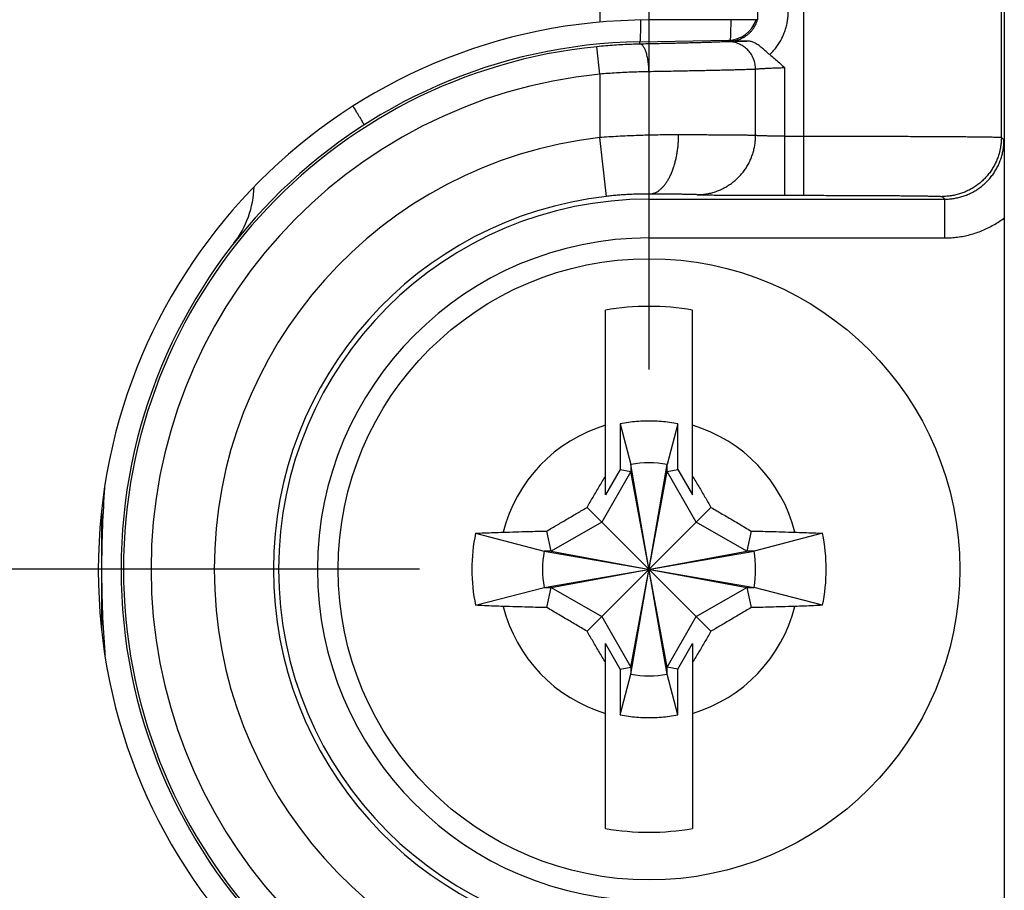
# Model space of a CAD drawing. Header units: inches. Extents: x 0 to 34, y 0 to 22.
# Tile 64 of 109: x 17.82 to 18.319, y 17.341 to 17.783. Entities that reach past the tile are written whole.
import ezdxf

# ---------------------------------------------------------------- set-up
doc = ezdxf.new("R2010")
doc.units = ezdxf.units.IN
doc.header["$LTSCALE"] = 1.87
doc.header["$MEASUREMENT"] = 0
doc.layers.get('0').update_dxf_attribs({"linetype": 'CONTINUOUS'})
doc.layers.add('DIMENSIONS', color=7, linetype='CONTINUOUS')
doc.styles.get("Standard").update_dxf_attribs({"font": 'txt', "width": 0.8})
doc.dimstyles.new('DIMSTYLE_1', dxfattribs={"dimtxt": 0.125, "dimasz": 0.18, "dimexe": 0.18, "dimexo": 0.0625, "dimgap": 0.09, "dimtad": 0, "dimtih": 1, "dimtoh": 1, "dimdec": 3, "dimzin": 4, "dimdsep": 46, "dimtxsty": 'STANDARD', "dimblk": '_FILLED', "dimblk1": '_FILLED', "dimblk2": '_FILLED', "dimcen": 0.09, "dimadec": 0, "dimazin": 0, "dimtp": 0.01, "dimtm": 0.01, "dimtfac": 1, "dimtdec": 3, "dimtofl": 0, "dimtmove": 0, "dimatfit": 3, "dimldrblk": '_FILLED', "dimfxl": 1, "dimtolj": 1, "dimtzin": 4, "dimarcsym": 0})

# ---------------------------------------------------------------- blocks, each defined once
blk = doc.blocks.new('_FILLED')
at = {"color": 0, "linetype": 'BYBLOCK'}
blk.add_solid([(0, 0), (-1, 0.1736111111), (-1, -0.1736111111)], dxfattribs=at)
blk = doc.blocks.new('*D10')
at = {"layer": 'DIMENSIONS', "color": 2, "linetype": 'CONTINUOUS'}
for p, q in [((15.3367646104, 18.3000424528), (15.3367646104, 19.1235265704)), ((17.5364024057, 17.4584254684), (17.5364024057, 19.1235265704)), ((15.3367646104, 18.9985265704), (14.9767646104, 18.9985265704)), ((17.5364024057, 18.9985265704), (17.8964024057, 18.9985265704))]:
    blk.add_line(p, q, dxfattribs=at)
at = {"layer": 'DIMENSIONS', "color": 2, "linetype": 'CONTINUOUS', "xscale": 0.18, "yscale": 0.18, "zscale": 0.18}
blk.add_blockref('_FILLED', (15.3367646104, 18.9985265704), dxfattribs=at)
at = {"layer": 'DIMENSIONS', "color": 2, "linetype": 'CONTINUOUS', "xscale": 0.18, "yscale": 0.18, "zscale": 0.18, "rotation": 180}
blk.add_blockref('_FILLED', (17.5364024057, 18.9985265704), dxfattribs=at)
at = {"layer": 'DIMENSIONS', "color": 2, "linetype": 'CONTINUOUS', "width": 0.8}
for s, p in [('[', (16.3562874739, 18.9360265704)), (']', (16.9562874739, 18.9360265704)), ('2.200', (15.7312874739, 18.9360265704)), ('55.87', (16.4562874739, 18.9360265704))]:
    blk.add_text(s, height=0.125, dxfattribs=at).set_placement(p)
blk = doc.blocks.new('*D11')
at = {"layer": 'DIMENSIONS', "color": 2, "linetype": 'CONTINUOUS'}
for p, q in [((15.3367646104, 18.2949219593), (15.3367646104, 19.8735265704)), ((18.1387646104, 17.6052192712), (18.1387646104, 19.8735265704)), ((15.3367646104, 19.7485265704), (16.01516148, 19.7485265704)), ((18.1387646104, 19.7485265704), (17.46516148, 19.7485265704))]:
    blk.add_line(p, q, dxfattribs=at)
at = {"layer": 'DIMENSIONS', "color": 2, "linetype": 'CONTINUOUS', "xscale": 0.18, "yscale": 0.18, "zscale": 0.18, "rotation": 180}
blk.add_blockref('_FILLED', (15.3367646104, 19.7485265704), dxfattribs=at)
at = {"layer": 'DIMENSIONS', "color": 2, "linetype": 'CONTINUOUS', "xscale": 0.18, "yscale": 0.18, "zscale": 0.18}
blk.add_blockref('_FILLED', (18.1387646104, 19.7485265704), dxfattribs=at)
at = {"layer": 'DIMENSIONS', "color": 2, "linetype": 'CONTINUOUS', "width": 0.8}
for s, p in [('[', (16.70266148, 19.6860265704)), (']', (17.30266148, 19.6860265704)), ('2.802', (16.07766148, 19.6860265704)), ('71.17', (16.80266148, 19.6860265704))]:
    blk.add_text(s, height=0.125, dxfattribs=at).set_placement(p)
blk = doc.blocks.new('*D14')
at = {"layer": 'DIMENSIONS', "color": 2, "linetype": 'CONTINUOUS'}
for p, q in [((14.5247646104, 18.6605676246), (14.1321213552, 18.6605676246)), ((14.5247646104, 17.8753943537), (14.5247646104, 18.6605676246)), ((15.288034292, 18.2468276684), (14.3997646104, 18.2468276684)), ((14.5247646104, 18.2468276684), (14.5247646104, 17.8753943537)), ((14.5247646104, 17.5039610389), (14.5247646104, 17.8753943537)), ((18.0225143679, 17.5039610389), (14.3997646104, 17.5039610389))]:
    blk.add_line(p, q, dxfattribs=at)
at = {"layer": 'DIMENSIONS', "color": 2, "linetype": 'CONTINUOUS', "xscale": 0.18, "yscale": 0.18, "zscale": 0.18}
for p, rotation in [((14.5247646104, 18.2468276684), 90), ((14.5247646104, 17.5039610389), 270)]:
    blk.add_blockref('_FILLED', p, dxfattribs=dict(at, rotation=rotation))
at = {"layer": 'DIMENSIONS', "color": 2, "linetype": 'CONTINUOUS', "width": 0.8}
for s, p in [('[', (13.3696213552, 18.5980676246)), (']', (13.9696213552, 18.5980676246)), ('.743', (12.8446213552, 18.5980676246)), ('18.87', (13.4696213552, 18.5980676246))]:
    blk.add_text(s, height=0.125, dxfattribs=at).set_placement(p)

msp = doc.modelspace()

# ---------------------------------------------------------------- linework, layer by layer
at = {"color": 7, "linetype": 'CONTINUOUS'}
for p, q in [((18.217277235, 17.6935577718), (18.217277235, 18.2468276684)), ((18.3172734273, 17.7229510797), (18.3172734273, 18.1468314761)), ((18.1137646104, 18.0159610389), (18.1137646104, 17.7813387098)), ((18.1937646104, 18.0159610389), (18.1937646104, 17.7824610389)), ((18.1937646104, 17.7824610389), (18.1387646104, 17.7824610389)), ((18.1137646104, 17.7549846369), (18.1123772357, 17.7689151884)), ((18.1340960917, 17.7714202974), (18.1790269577, 17.7722045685)), ((18.1341171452, 17.7702141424), (18.1340960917, 17.7714202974)), ((18.1795552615, 17.7716854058), (18.1790269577, 17.7722045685)), ((18.1137646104, 17.7549846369), (18.1137646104, 17.7228316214)), ((18.1927610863, 17.7238873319), (18.1927610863, 17.7574512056)), ((18.2075729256, 17.6935577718), (18.2075729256, 17.7581641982)), ((18.117169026, 17.6930265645), (18.1137646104, 17.7228316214)), ((18.2075729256, 17.7235566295), (18.217277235, 17.7235566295)), ((18.3172734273, 17.7229510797), (18.3185943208, 17.7216301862)), ((18.1387646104, 17.6719470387), (18.1387646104, 17.6941974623)), ((18.1387646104, 17.6916313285), (18.2885954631, 17.6916313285)), ((18.2075729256, 17.6935577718), (18.217277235, 17.6935577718)), ((18.2872745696, 17.692952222), (18.2885954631, 17.6916313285)), ((18.2885954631, 17.6719470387), (18.2885954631, 17.6916313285)), ((18.3187646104, 17.6821580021), (18.3187646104, 17.3257637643)), ((18.1387646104, 17.6719470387), (18.2885954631, 17.6719470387)), ((18.1167173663, 17.5416434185), (18.1167173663, 17.6354117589)), ((18.1608118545, 17.5416434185), (18.1608118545, 17.6354117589)), ((18.1242164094, 17.5777143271), (18.1242164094, 17.5546321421)), ((18.1242164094, 17.5777143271), (18.1296110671, 17.5571556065)), ((18.1533128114, 17.5777143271), (18.1479181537, 17.5571556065)), ((18.1533128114, 17.5546321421), (18.1533128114, 17.5777143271)), ((18.1242164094, 17.5546321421), (18.1167173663, 17.5416434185)), ((18.1242164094, 17.5546321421), (18.1296110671, 17.5534941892)), ((18.1296110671, 17.4507664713), (18.1479181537, 17.5571556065)), ((18.1296110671, 17.5571556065), (18.1296110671, 17.5534941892)), ((18.1479181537, 17.4507664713), (18.1296110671, 17.5571556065)), ((18.1479181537, 17.5534941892), (18.1479181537, 17.5571556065)), ((18.1479181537, 17.5534941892), (18.1533128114, 17.5546321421)), ((18.1533128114, 17.5546321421), (18.1608118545, 17.5416434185)), ((18.1296110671, 17.5534941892), (18.1148311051, 17.5278945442)), ((18.1296110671, 17.4544278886), (18.1479181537, 17.5534941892)), ((18.1479181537, 17.4544278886), (18.1296110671, 17.5534941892)), ((18.1626981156, 17.5278945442), (18.1479181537, 17.5534941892)), ((18.1073680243, 17.4725644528), (18.1701611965, 17.535357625)), ((18.1701611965, 17.4725644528), (18.1073680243, 17.535357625)), ((18.1148311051, 17.5278945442), (18.0892314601, 17.5131145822)), ((18.1882977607, 17.5131145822), (18.1626981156, 17.5278945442)), ((18.0508728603, 17.5222192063), (18.0855700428, 17.5131145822)), ((18.0892314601, 17.5131145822), (18.0870666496, 17.5233772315)), ((18.1904625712, 17.5233772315), (18.1882977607, 17.5131145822)), ((18.2266563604, 17.5222192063), (18.191959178, 17.5131145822)), ((18.0855700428, 17.5131145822), (18.191959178, 17.4948074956)), ((18.0892314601, 17.5131145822), (18.0855700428, 17.5131145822)), ((18.0855700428, 17.4948074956), (18.191959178, 17.5131145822)), ((18.0892314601, 17.5131145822), (18.1882977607, 17.4948074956)), ((18.0892314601, 17.4948074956), (18.1882977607, 17.5131145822)), ((18.191959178, 17.5131145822), (18.1882977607, 17.5131145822)), ((18.0508728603, 17.4857028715), (18.0855700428, 17.4948074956)), ((18.0855700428, 17.4948074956), (18.0892314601, 17.4948074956)), ((18.0870666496, 17.4845448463), (18.0892314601, 17.4948074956)), ((18.0892314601, 17.4948074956), (18.1148311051, 17.4800275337)), ((18.1626981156, 17.4800275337), (18.1882977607, 17.4948074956)), ((18.1882977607, 17.4948074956), (18.1904625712, 17.4845448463)), ((18.1882977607, 17.4948074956), (18.191959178, 17.4948074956)), ((18.2266563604, 17.4857028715), (18.191959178, 17.4948074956)), ((18.1148311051, 17.4800275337), (18.1296110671, 17.4544278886)), ((18.1479181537, 17.4544278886), (18.1626981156, 17.4800275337)), ((18.1167173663, 17.372510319), (18.1167173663, 17.4662786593)), ((18.1242164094, 17.4532899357), (18.1167173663, 17.4662786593)), ((18.1533128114, 17.4532899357), (18.1608118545, 17.4662786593)), ((18.1608118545, 17.4662786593), (18.1608118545, 17.372510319)), ((18.1242164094, 17.4532899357), (18.1296110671, 17.4544278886)), ((18.1296110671, 17.4544278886), (18.1296110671, 17.4507664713)), ((18.1479181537, 17.4507664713), (18.1479181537, 17.4544278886)), ((18.1533128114, 17.4532899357), (18.1479181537, 17.4544278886)), ((18.1242164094, 17.4532899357), (18.1242164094, 17.4302077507)), ((18.1242164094, 17.4302077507), (18.1296110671, 17.4507664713)), ((18.1533128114, 17.4302077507), (18.1479181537, 17.4507664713)), ((18.1533128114, 17.4302077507), (18.1533128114, 17.4532899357))]:
    msp.add_line(p, q, dxfattribs=at)
msp.add_circle((18.1387646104, 17.5039610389), 0.157480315, dxfattribs=at)
for centre, radius, start, end in [((18.1387646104, 17.5034610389), 0.279, 90, 270), ((18.1787646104, 17.7872022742), 0.015, 271, 341.5738332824), ((18.1387646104, 17.5039610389), 0.2675, 91, 269), ((18.1387646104, 17.5039610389), 0.266264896, 95.6874600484, 264.3125399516), ((18.1387646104, 17.5039610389), 0.2522654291, 95.6874600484, 264.3125399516), ((18.1387646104, 17.5039610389), 0.22029374, 96.5162406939, 263.4837593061), ((17.8887653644, 17.6996821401), 0.0499995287, 322.2397174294, 357.9185611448), ((18.1387646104, 17.5039610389), 0.1902948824, 96.5162406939, 263.4837593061), ((18.1387646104, 17.5039610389), 0.1876702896, 90, 270), ((18.1387646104, 17.5039610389), 0.1679859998, 90, 270), ((18.1387646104, 17.5039610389), 0.1332868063, 80.4788277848, 99.5211722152), ((18.1387646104, 17.5039610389), 0.0762974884, 106.7959554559, 165.725538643), ((18.1387646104, 17.5039610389), 0.0762974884, 14.274461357, 73.2040445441), ((18.1387646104, 17.5039610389), 0.053976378, 80.2363529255, 99.7636470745), ((18.1387646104, 17.5039610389), 0.0897682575, 168.2645867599, 191.7354132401), ((18.1387646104, 17.5039610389), 0.0897682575, 348.2645867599, 11.7354132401), ((18.1387646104, 17.5039610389), 0.053976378, 170.2363529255, 189.7636470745), ((18.1387646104, 17.5039610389), 0.053976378, 350.2363529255, 9.7636470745), ((18.1387646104, 17.5039610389), 0.0762974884, 194.274461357, 253.2040445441), ((18.1387646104, 17.5039610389), 0.0762974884, 286.7959554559, 345.725538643), ((18.1387646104, 17.5039610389), 0.053976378, 260.2363529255, 279.7636470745), ((18.1387646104, 17.5039610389), 0.1332868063, 260.4788277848, 279.5211722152)]:
    msp.add_arc(centre, radius, start, end, dxfattribs=at)
for points, knots in [([(18.3187646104, 18.1330368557), (18.3187646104, 18.0829421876), (18.3187646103, 17.9827518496), (18.3187646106, 17.8324670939), (18.3187646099, 17.7322770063), (18.3187646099, 17.6821825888)], [0, 0, 0, 0, 0.3333316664, 0.6666700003, 1, 1, 1, 1]), ([(18.199894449, 17.7648649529), (18.2004892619, 17.7654265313), (18.2016245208, 17.7666061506), (18.2031921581, 17.7684933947), (18.2045950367, 17.7705041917), (18.2058303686, 17.7726202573), (18.2068875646, 17.7748301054), (18.2077608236, 17.7771172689), (18.2084448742, 17.7794642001), (18.2089344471, 17.7818525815), (18.2092269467, 17.7842632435), (18.2092922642, 17.7858777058), (18.2092923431, 17.7866825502)], [0, 0, 0, 0, 0.1005166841, 0.2009008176, 0.3011901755, 0.401425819, 0.5016563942, 0.6018620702, 0.7019230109, 0.8017097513, 0.9011034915, 1, 1, 1, 1]), ([(18.1344500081, 17.7824259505), (18.134448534, 17.782083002), (18.1344433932, 17.7810615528), (18.1344312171, 17.7794329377), (18.1344099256, 17.7776150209), (18.1343830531, 17.7760190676), (18.1343497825, 17.7746576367), (18.1343135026, 17.7735248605), (18.1342666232, 17.7726608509), (18.1342303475, 17.7719854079), (18.134166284, 17.7716737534), (18.1341433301, 17.7714211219), (18.1340960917, 17.7714202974)], [0, 0, 0, 0, 0.093298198, 0.2778817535, 0.4430477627, 0.5879587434, 0.7118822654, 0.8141963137, 0.8943963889, 0.9521097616, 0.9871471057, 1, 1, 1, 1]), ([(18.1795552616, 17.7716854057), (18.1800084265, 17.7716932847), (18.1809145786, 17.7717501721), (18.1822600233, 17.7719581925), (18.1835810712, 17.7722871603), (18.184866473, 17.7727342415), (18.1861054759, 17.7732955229), (18.1872878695, 17.7739661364), (18.188404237, 17.7747404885), (18.1894458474, 17.7756123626), (18.1904045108, 17.7765748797), (18.1912725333, 17.7776204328), (18.1920427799, 17.7787406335), (18.1927088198, 17.7799264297), (18.1932650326, 17.7811679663), (18.1935594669, 17.7820262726), (18.1936869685, 17.7824610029)], [0, 0, 0, 0, 0.0715099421, 0.143019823, 0.214522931, 0.2860087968, 0.3574512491, 0.4288391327, 0.5001874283, 0.5715211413, 0.6428638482, 0.7142329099, 0.7856339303, 0.8570635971, 0.9285202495, 1, 1, 1, 1]), ([(18.1801619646, 17.7824610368), (18.1801614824, 17.7823723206), (18.1801571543, 17.7816051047), (18.1801468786, 17.7802307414), (18.1801255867, 17.7784128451), (18.1800987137, 17.7768169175), (18.180065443, 17.7754555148), (18.180029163, 17.7743227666), (18.1799822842, 17.7734587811), (18.1799460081, 17.7727833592), (18.1798850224, 17.7724866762), (18.1798639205, 17.7722713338), (18.1798510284, 17.7722459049)], [0, 0, 0, 0, 0.0260705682, 0.2254572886, 0.4038683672, 0.5603993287, 0.694259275, 0.804776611, 0.8914066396, 0.9537469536, 0.991593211, 1, 1, 1, 1]), ([(18.1341171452, 17.7702141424), (18.1327032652, 17.7701856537), (18.1298541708, 17.7701062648), (18.1255530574, 17.7699197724), (18.1211982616, 17.7696621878), (18.1167991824, 17.7693315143), (18.1138549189, 17.7690623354), (18.1123772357, 17.7689151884)], [0, 0, 0, 0, 0.1947518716, 0.392496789, 0.592861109, 0.7954945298, 1, 1, 1, 1]), ([(18.1786923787, 17.7714485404), (18.1784257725, 17.7714293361), (18.177802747, 17.7713918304), (18.1767343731, 17.7713383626), (18.175400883, 17.7712806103), (18.1738077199, 17.771218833), (18.1719628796, 17.7711535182), (18.169875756, 17.7710850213), (18.1675561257, 17.7710136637), (18.1650133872, 17.7709397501), (18.1622570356, 17.7708635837), (18.1592971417, 17.7707854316), (18.1561445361, 17.7707055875), (18.1528121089, 17.7706244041), (18.149315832, 17.7705422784), (18.145674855, 17.7704596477), (18.1419100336, 17.7703769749), (18.1380436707, 17.7702947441), (18.1354346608, 17.7702409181), (18.1341171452, 17.7702141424)], [0, 0, 0, 0, 0.0179821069, 0.0419870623, 0.0719634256, 0.1077746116, 0.1492457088, 0.1961505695, 0.2482590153, 0.3053699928, 0.3672826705, 0.4337602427, 0.5045629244, 0.5794386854, 0.658012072, 0.7398359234, 0.8244444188, 0.9113472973, 1, 1, 1, 1]), ([(18.138730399, 17.7562168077), (18.1387220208, 17.7566734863), (18.1386914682, 17.7575829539), (18.1386044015, 17.7589356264), (18.1384769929, 17.7602622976), (18.1383104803, 17.761550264), (18.1381064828, 17.7627872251), (18.1378669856, 17.763961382), (18.13759432, 17.765061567), (18.1372911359, 17.7660773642), (18.1369603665, 17.766999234), (18.136605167, 17.767818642), (18.1362288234, 17.7685281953), (18.1358345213, 17.7691217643), (18.1354250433, 17.7695944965), (18.1350018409, 17.7699422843), (18.134565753, 17.7701598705), (18.1342619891, 17.7702127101), (18.134117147, 17.7702140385)], [0, 0, 0, 0, 0.0885251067, 0.1763334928, 0.2626678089, 0.3467893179, 0.4279878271, 0.5055921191, 0.5789812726, 0.6475975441, 0.7109619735, 0.7686947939, 0.8205444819, 0.8664320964, 0.9065225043, 0.9413388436, 0.9719265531, 1, 1, 1, 1]), ([(18.1786923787, 17.7714485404), (18.1788361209, 17.7714588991), (18.179181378, 17.7714789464), (18.1797858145, 17.7715076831), (18.18056182, 17.7715392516), (18.1815056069, 17.7715734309), (18.1826096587, 17.7716097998), (18.1838629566, 17.7716479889), (18.1852513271, 17.771687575), (18.18675796, 17.7717281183), (18.1877999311, 17.7717547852), (18.1883375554, 17.7717682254)], [0, 0, 0, 0, 0.0447987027, 0.107498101, 0.188103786, 0.2862203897, 0.4010698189, 0.5314880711, 0.6759933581, 0.8328252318, 1, 1, 1, 1]), ([(18.1927606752, 17.7574512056), (18.192759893, 17.757886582), (18.1927181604, 17.7587577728), (18.1925356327, 17.7600527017), (18.1922347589, 17.7613251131), (18.191818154, 17.7625637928), (18.1912894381, 17.7637580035), (18.190653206, 17.7648973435), (18.1899149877, 17.7659718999), (18.1890812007, 17.7669723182), (18.1881590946, 17.7678898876), (18.1871566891, 17.7687166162), (18.1860827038, 17.7694453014), (18.1849464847, 17.7700695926), (18.1837579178, 17.770584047), (18.1825273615, 17.7709841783), (18.1812654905, 17.771266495), (18.1799834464, 17.7714285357), (18.1791222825, 17.7714554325), (18.1786923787, 17.7714485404)], [0, 0, 0, 0, 0.0591651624, 0.1183272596, 0.1774735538, 0.236591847, 0.2956708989, 0.3547008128, 0.4136733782, 0.4725823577, 0.5314237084, 0.5901957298, 0.648899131, 0.7075370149, 0.7661147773, 0.8246399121, 0.8831217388, 0.9415711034, 1, 1, 1, 1]), ([(18.1883375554, 17.7717682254), (18.1874287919, 17.7717585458), (18.18554467, 17.7717394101), (18.1826172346, 17.7717121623), (18.1805985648, 17.7716945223), (18.1795552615, 17.7716854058)], [0, 0, 0, 0, 0.3104341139, 0.6436136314, 1, 1, 1, 1]), ([(18.1998882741, 17.7648700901), (18.1996580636, 17.7650463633), (18.1991731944, 17.7654391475), (18.1984261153, 17.7660895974), (18.1976198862, 17.7668191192), (18.1967673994, 17.7675914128), (18.1958805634, 17.7683679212), (18.1949722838, 17.7691110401), (18.1940571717, 17.7697880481), (18.1931486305, 17.7703755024), (18.1922575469, 17.7708596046), (18.1913933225, 17.7712347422), (18.1905636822, 17.7715030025), (18.1897757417, 17.7716727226), (18.1890378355, 17.7717576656), (18.1885637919, 17.7717706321), (18.1883375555, 17.7717682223)], [0, 0, 0, 0, 0.0631104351, 0.1357680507, 0.2155870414, 0.2997695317, 0.3861429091, 0.4721296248, 0.555133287, 0.6337830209, 0.7074320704, 0.7756121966, 0.8385532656, 0.8969063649, 0.9507541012, 1, 1, 1, 1]), ([(18.199894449, 17.7648649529), (18.2006970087, 17.7642504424), (18.2023614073, 17.7628994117), (18.2049078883, 17.7606482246), (18.2066544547, 17.7590203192), (18.2075729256, 17.7581641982)], [0, 0, 0, 0, 0.2974445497, 0.6305205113, 1, 1, 1, 1]), ([(18.1387305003, 17.7562168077), (18.1373799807, 17.7561942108), (18.134659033, 17.7561342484), (18.1305522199, 17.7560000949), (18.1263975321, 17.7558196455), (18.12220641, 17.7555920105), (18.1179907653, 17.7553158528), (18.1151746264, 17.7551004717), (18.1137646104, 17.7549846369)], [0, 0, 0, 0, 0.1620812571, 0.3265782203, 0.4930599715, 0.6610924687, 0.8302320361, 1, 1, 1, 1]), ([(18.1927610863, 17.7574512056), (18.1924564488, 17.7574330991), (18.1917504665, 17.757397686), (18.1905480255, 17.7573473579), (18.1890610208, 17.7572932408), (18.1872953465, 17.7572356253), (18.1852581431, 17.757174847), (18.1829576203, 17.7571111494), (18.1804026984, 17.757044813), (18.1776028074, 17.7569761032), (18.1745678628, 17.7569052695), (18.1713084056, 17.7568325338), (18.1678356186, 17.7567581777), (18.1641615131, 17.756682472), (18.1602992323, 17.7566056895), (18.1562631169, 17.7565281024), (18.1520685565, 17.7564500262), (18.1477317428, 17.7563717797), (18.1432698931, 17.7562936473), (18.1402555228, 17.7562423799), (18.1387305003, 17.7562168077)], [0, 0, 0, 0, 0.0169397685, 0.0392359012, 0.0668037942, 0.099535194, 0.1372976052, 0.1799357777, 0.227282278, 0.2791648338, 0.335399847, 0.3957928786, 0.460136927, 0.5282126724, 0.5997796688, 0.6745680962, 0.7522921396, 0.8326531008, 0.9153366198, 1, 1, 1, 1]), ([(18.2075729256, 17.7581641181), (18.2071026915, 17.7581482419), (18.2061663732, 17.7581160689), (18.2047723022, 17.7580656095), (18.2034029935, 17.7580138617), (18.2020705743, 17.7579613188), (18.2007869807, 17.7579081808), (18.1995637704, 17.7578553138), (18.1984119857, 17.7578027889), (18.197341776, 17.757751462), (18.1963623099, 17.7577014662), (18.195481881, 17.7576535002), (18.1947081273, 17.7576078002), (18.1940480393, 17.7575649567), (18.1935076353, 17.7575254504), (18.1930918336, 17.7574895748), (18.1928568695, 17.7574645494), (18.1927610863, 17.7574512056)], [0, 0, 0, 0, 0.0951745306, 0.1895129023, 0.2821812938, 0.3723599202, 0.4592479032, 0.5420526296, 0.620025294, 0.6924762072, 0.7587863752, 0.8184121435, 0.8708356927, 0.9155753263, 0.9522175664, 0.9804375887, 1, 1, 1, 1]), ([(17.9888010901, 17.7386549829), (17.9890033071, 17.7383265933), (17.9895567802, 17.7374263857), (17.990421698, 17.7360128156), (17.9913544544, 17.7344759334), (17.9921675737, 17.7331233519), (17.9928531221, 17.7319651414), (17.9934190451, 17.7309979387), (17.9938324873, 17.7302516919), (17.994166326, 17.7296693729), (17.9942689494, 17.729379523), (17.9943981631, 17.7291599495), (17.9943599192, 17.7291355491)], [0, 0, 0, 0, 0.104842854, 0.2872793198, 0.4504908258, 0.5936582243, 0.7160646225, 0.8171001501, 0.8962678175, 0.953194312, 0.9876673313, 1, 1, 1, 1]), ([(18.1537646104, 17.72419632), (18.1523972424, 17.7242006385), (18.1496224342, 17.724198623), (18.1454050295, 17.7241627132), (18.1410820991, 17.7240916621), (18.1366681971, 17.7239834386), (18.1321781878, 17.7238357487), (18.1276272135, 17.7236478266), (18.1230306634, 17.7234193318), (18.1184042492, 17.7231494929), (18.1153126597, 17.7229422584), (18.1137646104, 17.7228316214)], [0, 0, 0, 0, 0.1024701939, 0.2079399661, 0.3160579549, 0.4264680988, 0.5388106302, 0.6527143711, 0.7678018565, 0.8836942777, 1, 1, 1, 1]), ([(18.1387646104, 17.6941974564), (18.1391566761, 17.6942033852), (18.1399491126, 17.694278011), (18.1411229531, 17.6945749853), (18.1422802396, 17.6950545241), (18.1434133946, 17.6957124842), (18.1445159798, 17.6965439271), (18.1455818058, 17.6975432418), (18.1466049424, 17.698704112), (18.1475796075, 17.7000194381), (18.1485001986, 17.7014812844), (18.1493613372, 17.7030808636), (18.1501579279, 17.7048085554), (18.1508852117, 17.7066539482), (18.1515388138, 17.7086058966), (18.1521147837, 17.7106525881), (18.1526096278, 17.7127816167), (18.1530203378, 17.7149800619), (18.1533444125, 17.7172345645), (18.1535798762, 17.7195314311), (18.1537252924, 17.7218566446), (18.1537615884, 17.7234152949), (18.1537645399, 17.72419632)], [0, 0, 0, 0, 0.0324533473, 0.0655627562, 0.0998594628, 0.1357949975, 0.1737254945, 0.2139094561, 0.2565140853, 0.3016255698, 0.3492602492, 0.3993750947, 0.4518768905, 0.5066300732, 0.5634633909, 0.622175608, 0.6825404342, 0.7443108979, 0.8072233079, 0.8710009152, 0.9353573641, 1, 1, 1, 1]), ([(18.1927610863, 17.7238872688), (18.1924410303, 17.7238981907), (18.1916960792, 17.7239182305), (18.1904231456, 17.7239441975), (18.1888414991, 17.7239699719), (18.1869574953, 17.7239952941), (18.1847786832, 17.7240199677), (18.1823137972, 17.7240439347), (18.1795727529, 17.7240670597), (18.1765666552, 17.7240892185), (18.1733076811, 17.7241102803), (18.1698089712, 17.7241302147), (18.1660845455, 17.7241489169), (18.1621492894, 17.7241662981), (18.1580191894, 17.7241822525), (18.1552025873, 17.7241917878), (18.1537646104, 17.72419632)], [0, 0, 0, 0, 0.0246351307, 0.0573260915, 0.097942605, 0.1463215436, 0.2022689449, 0.2655616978, 0.33594558, 0.4131354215, 0.4968166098, 0.5866523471, 0.6822833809, 0.7833273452, 0.8893808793, 1, 1, 1, 1]), ([(18.1631371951, 17.6938884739), (18.1639118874, 17.6938895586), (18.1654620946, 17.6939533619), (18.1677723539, 17.6942333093), (18.1700542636, 17.6946957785), (18.1722935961, 17.6953379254), (18.1744765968, 17.6961557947), (18.176589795, 17.6971443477), (18.1786201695, 17.6982974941), (18.1805552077, 17.6996081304), (18.1823829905, 17.7010681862), (18.1840922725, 17.7026686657), (18.1856725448, 17.7043997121), (18.1871140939, 17.7062506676), (18.1884080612, 17.7082101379), (18.1895464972, 17.7102660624), (18.1905224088, 17.7124057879), (18.1913298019, 17.7146161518), (18.191963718, 17.7168835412), (18.1924202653, 17.7191940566), (18.1926966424, 17.7215333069), (18.1927596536, 17.723102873), (18.1927607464, 17.7238873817)], [0, 0, 0, 0, 0.0496647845, 0.0993426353, 0.1490426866, 0.1987712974, 0.2485341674, 0.2983361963, 0.3481813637, 0.3980726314, 0.4480119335, 0.4980002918, 0.5480375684, 0.5981224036, 0.6482522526, 0.6984234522, 0.7486312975, 0.7988701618, 0.8491336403, 0.8994147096, 0.9497058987, 1, 1, 1, 1]), ([(18.2075729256, 17.7235566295), (18.2071026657, 17.7235565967), (18.2061664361, 17.7235576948), (18.2047726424, 17.7235628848), (18.2034039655, 17.7235714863), (18.2020724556, 17.7235833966), (18.2007898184, 17.7235984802), (18.1995673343, 17.7236166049), (18.1984157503, 17.7236375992), (18.1973451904, 17.723661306), (18.1963650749, 17.7236874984), (18.1954840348, 17.7237159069), (18.1947098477, 17.7237462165), (18.1940494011, 17.7237781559), (18.1935085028, 17.7238111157), (18.1930921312, 17.7238450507), (18.1928567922, 17.7238715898), (18.1927610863, 17.7238873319)], [0, 0, 0, 0, 0.0951962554, 0.1895239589, 0.2821519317, 0.3722672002, 0.4590763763, 0.5418180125, 0.6197654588, 0.6922335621, 0.7585875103, 0.8182434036, 0.8706772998, 0.9154263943, 0.9520959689, 0.9803656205, 1, 1, 1, 1]), ([(18.217277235, 17.7235566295), (18.2192801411, 17.7235566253), (18.2232792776, 17.7235558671), (18.2292601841, 17.7235525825), (18.2351979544, 17.7235471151), (18.2410702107, 17.723539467), (18.2468554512, 17.7235296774), (18.2525329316, 17.7235177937), (18.2580823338, 17.7235038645), (18.2634836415, 17.723487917), (18.268717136, 17.7234700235), (18.2737635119, 17.7234502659), (18.2786042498, 17.7234287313), (18.2832221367, 17.7234054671), (18.287601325, 17.7233805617), (18.2917271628, 17.7233541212), (18.2955857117, 17.7233262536), (18.2991634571, 17.723297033), (18.3024473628, 17.7232665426), (18.3054251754, 17.7232350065), (18.308085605, 17.7232023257), (18.3104191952, 17.7231694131), (18.312416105, 17.7231340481), (18.3140725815, 17.7231033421), (18.3153726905, 17.7230589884), (18.3163357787, 17.7230478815), (18.3169072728, 17.7229735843), (18.3172087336, 17.722995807), (18.3172734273, 17.7229510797)], [0, 0, 0, 0, 0.0600851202, 0.1199699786, 0.1794210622, 0.23821219, 0.2961317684, 0.3529725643, 0.4085311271, 0.4626086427, 0.5150069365, 0.5655314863, 0.6139958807, 0.6602255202, 0.7040650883, 0.7453691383, 0.7839989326, 0.8198206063, 0.8527013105, 0.8825171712, 0.9091561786, 0.9325196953, 0.9525224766, 0.9690909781, 0.9821638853, 0.991692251, 0.9976405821, 1, 1, 1, 1]), ([(18.3172734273, 17.7229510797), (18.3172733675, 17.7221659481), (18.3172115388, 17.7205949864), (18.3169342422, 17.7182536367), (18.3164741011, 17.7159410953), (18.3158339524, 17.7136718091), (18.3150177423, 17.7114597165), (18.3140305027, 17.7093184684), (18.3128783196, 17.7072612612), (18.3115682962, 17.7053007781), (18.3101085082, 17.7034491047), (18.3085079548, 17.7017176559), (18.3067765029, 17.7001171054), (18.3049248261, 17.6986573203), (18.3029643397, 17.6973473), (18.3009071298, 17.6961951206), (18.2987658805, 17.6952078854), (18.2965537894, 17.6943916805), (18.2942845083, 17.6937515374), (18.2919719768, 17.6932914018), (18.2896306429, 17.6930141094), (18.2880596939, 17.6929522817), (18.2872745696, 17.692952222)], [0, 0, 0, 0, 0.0499989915, 0.0999982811, 0.149997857, 0.1999977, 0.2499977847, 0.2999980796, 0.3499985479, 0.3999991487, 0.4499998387, 0.5000005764, 0.5500013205, 0.6000020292, 0.6500026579, 0.7000031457, 0.7500034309, 0.8000034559, 0.8500031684, 0.900002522, 0.9500014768, 1, 1, 1, 1]), ([(18.2885954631, 17.6916313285), (18.2893809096, 17.6916312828), (18.2909524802, 17.6916929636), (18.2932947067, 17.6919701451), (18.2956080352, 17.6924302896), (18.2978780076, 17.6930705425), (18.3000906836, 17.6938869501), (18.3022324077, 17.6948744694), (18.304289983, 17.6960270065), (18.3062507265, 17.6973374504), (18.3081025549, 17.6987977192), (18.3098340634, 17.7003988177), (18.3114345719, 17.702130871), (18.3128941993, 17.7039831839), (18.3142039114, 17.705944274), (18.3153556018, 17.7080019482), (18.3163421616, 17.7101433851), (18.3171575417, 17.7123552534), (18.3177968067, 17.714623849), (18.3182561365, 17.7169353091), (18.3185328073, 17.719275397), (18.3185943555, 17.7208454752), (18.3185943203, 17.7216301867)], [0, 0, 0, 0, 0.0500167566, 0.1000319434, 0.1500454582, 0.2000576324, 0.2500682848, 0.3000778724, 0.350086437, 0.4000940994, 0.4501012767, 0.5001081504, 0.5501156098, 0.6001227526, 0.65012881, 0.7001314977, 0.7501277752, 0.8001155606, 0.8500932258, 0.9000629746, 0.9500300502, 1, 1, 1, 1]), ([(18.3185943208, 17.7216301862), (18.318606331, 17.7199308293), (18.3186294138, 17.7166602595), (18.3186609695, 17.7119316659), (18.3186874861, 17.7075595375), (18.318709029, 17.7035287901), (18.3187260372, 17.699824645), (18.318739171, 17.6964112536), (18.3187490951, 17.6932351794), (18.3187563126, 17.6902529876), (18.3187611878, 17.687433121), (18.318763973, 17.6847613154), (18.31876461, 17.683027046), (18.3187646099, 17.6821825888)], [0, 0, 0, 0, 0.1292382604, 0.2487309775, 0.3596145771, 0.4617419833, 0.5552711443, 0.6413154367, 0.7213301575, 0.7968107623, 0.8681099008, 0.9357795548, 1, 1, 1, 1]), ([(18.1387646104, 17.6941974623), (18.1379275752, 17.6942023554), (18.1362201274, 17.6942002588), (18.1336161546, 17.6941598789), (18.1309342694, 17.6940787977), (18.1281974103, 17.6939548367), (18.1254298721, 17.6937871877), (18.1226564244, 17.6935764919), (18.1199014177, 17.6933247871), (18.1180750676, 17.6931300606), (18.117169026, 17.6930265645)], [0, 0, 0, 0, 0.1160421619, 0.2366985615, 0.3610262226, 0.4879942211, 0.6164902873, 0.7453849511, 0.8735764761, 1, 1, 1, 1]), ([(18.1631371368, 17.6938884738), (18.1629216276, 17.6939002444), (18.1624143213, 17.6939216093), (18.1615399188, 17.693949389), (18.1604401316, 17.6939769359), (18.1591186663, 17.6940040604), (18.1575809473, 17.6940304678), (18.1558344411, 17.6940560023), (18.1538885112, 17.6940805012), (18.1517539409, 17.6941038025), (18.1494430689, 17.6941257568), (18.1469698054, 17.694146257), (18.1443492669, 17.694165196), (18.1415978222, 17.6941824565), (18.1397216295, 17.694192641), (18.1387646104, 17.6941974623)], [0, 0, 0, 0, 0.0265633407, 0.0624885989, 0.1076712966, 0.1619612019, 0.2251620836, 0.2969538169, 0.3769354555, 0.4646764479, 0.5596818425, 0.6613590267, 0.7690840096, 0.882213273, 1, 1, 1, 1]), ([(18.1631371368, 17.6938884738), (18.1633390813, 17.6938774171), (18.1638163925, 17.6938575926), (18.1646415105, 17.6938317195), (18.1656830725, 17.6938061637), (18.1669362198, 17.6937810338), (18.1683934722, 17.6937566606), (18.1700458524, 17.6937331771), (18.1718843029, 17.6937107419), (18.1739003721, 17.6936894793), (18.176085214, 17.6936694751), (18.1784282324, 17.6936508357), (18.1809168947, 17.6936336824), (18.1835377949, 17.6936180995), (18.1862780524, 17.6936041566), (18.1891257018, 17.6935919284), (18.1920678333, 17.6935814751), (18.1950886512, 17.6935728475), (18.1981693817, 17.6935661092), (18.201289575, 17.6935612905), (18.2044284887, 17.6935584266), (18.2065250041, 17.6935577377), (18.2075729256, 17.6935577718)], [0, 0, 0, 0, 0.0136535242, 0.0322486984, 0.0557303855, 0.0839890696, 0.1168645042, 0.1541218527, 0.1955510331, 0.2409859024, 0.2902324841, 0.343053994, 0.3991660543, 0.4582439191, 0.519991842, 0.5841608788, 0.6504880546, 0.7186138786, 0.7880945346, 0.8584660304, 0.9292557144, 1, 1, 1, 1]), ([(18.217277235, 17.6935577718), (18.2187732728, 17.6935577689), (18.2217689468, 17.6935569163), (18.2262592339, 17.6935531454), (18.2307343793, 17.6935468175), (18.2351687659, 17.6935379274), (18.2395372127, 17.6935265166), (18.2438152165, 17.6935126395), (18.2479796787, 17.6934963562), (18.2520107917, 17.6934777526), (18.2558920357, 17.6934569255), (18.2596089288, 17.6934339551), (18.2631467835, 17.6934089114), (18.2664904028, 17.6933819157), (18.269624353, 17.6933531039), (18.2725340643, 17.693322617), (18.2752073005, 17.6932905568), (18.277634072, 17.6932571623), (18.2798051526, 17.6932223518), (18.2817114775, 17.6931870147), (18.2833420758, 17.6931491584), (18.2846933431, 17.6931154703), (18.28574657, 17.6930692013), (18.2865293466, 17.6930533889), (18.2869777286, 17.6929808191), (18.2872295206, 17.6929961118), (18.2872745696, 17.692952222)], [0, 0, 0, 0, 0.0641090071, 0.12837222, 0.1924202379, 0.2558805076, 0.318397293, 0.3796198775, 0.4392047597, 0.4968564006, 0.5523651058, 0.605528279, 0.6561377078, 0.7039749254, 0.7488154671, 0.7904410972, 0.8286701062, 0.8633790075, 0.894442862, 0.921722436, 0.9450710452, 0.9643740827, 0.9795410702, 0.9905133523, 0.9973048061, 1, 1, 1, 1]), ([(18.2885954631, 17.6719470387), (18.2896741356, 17.6719470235), (18.2918354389, 17.6720174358), (18.2950660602, 17.6723345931), (18.2982732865, 17.6728624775), (18.3014386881, 17.6735991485), (18.3045480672, 17.6745403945), (18.307589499, 17.6756825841), (18.3105496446, 17.6770212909), (18.3134124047, 17.6785484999), (18.316161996, 17.6802526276), (18.317911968, 17.6815064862), (18.3187646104, 17.6821580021)], [0, 0, 0, 0, 0.0998233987, 0.1999516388, 0.3002051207, 0.4004052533, 0.5005011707, 0.6006376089, 0.7008471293, 0.8009376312, 0.9006953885, 1, 1, 1, 1]), ([(18.1533128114, 17.5777143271), (18.1519453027, 17.5779858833), (18.1491943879, 17.5784525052), (18.1450357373, 17.5789202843), (18.1408571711, 17.5791545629), (18.1366720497, 17.5791545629), (18.1324934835, 17.5789202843), (18.1283348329, 17.5784525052), (18.1255839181, 17.5779858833), (18.1242164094, 17.5777143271)], [0, 0, 0, 0, 0.1428506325, 0.2857077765, 0.4285688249, 0.5714311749, 0.7142922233, 0.8571493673, 1, 1, 1, 1]), ([(18.1073680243, 17.535357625), (18.107881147, 17.5362368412), (18.1089059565, 17.5379903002), (18.110445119, 17.5406163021), (18.1119875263, 17.5432403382), (18.1135420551, 17.5458774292), (18.1151192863, 17.5485452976), (18.1161807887, 17.5503355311), (18.1167173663, 17.5512391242)], [0, 0, 0, 0, 0.165715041, 0.3306129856, 0.4954915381, 0.6611979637, 0.8289282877, 1, 1, 1, 1]), ([(18.1608118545, 17.5512391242), (18.1613484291, 17.5503355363), (18.1624099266, 17.5485453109), (18.1639871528, 17.545877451), (18.1655416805, 17.543240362), (18.16708409, 17.5406163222), (18.1686232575, 17.5379903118), (18.1696480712, 17.5362368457), (18.1701611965, 17.535357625)], [0, 0, 0, 0, 0.1710707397, 0.3388004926, 0.5045068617, 0.6693856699, 0.8342841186, 1, 1, 1, 1]), ([(17.8629725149, 17.5452980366), (17.862474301, 17.5388585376), (17.861698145, 17.5250824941), (17.8614090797, 17.5112865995), (17.8614089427, 17.50395019)], [0, 0, 0, 0, 0.4681777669, 1, 1, 1, 1]), ([(18.0870666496, 17.5233772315), (18.0879634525, 17.5239123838), (18.089729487, 17.5249646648), (18.0923455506, 17.5265188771), (18.0949005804, 17.5280325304), (18.097414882, 17.5295179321), (18.099906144, 17.5309857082), (18.1023887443, 17.5324444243), (18.1048748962, 17.5339012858), (18.1065353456, 17.5348716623), (18.1073680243, 17.535357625)], [0, 0, 0, 0, 0.1329077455, 0.2616268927, 0.387257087, 0.5108508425, 0.6332782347, 0.7552432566, 0.8773022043, 1, 1, 1, 1]), ([(18.1701611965, 17.535357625), (18.171121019, 17.5347974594), (18.1730326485, 17.5336800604), (18.1758921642, 17.532003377), (18.1787437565, 17.5303261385), (18.1816059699, 17.5286374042), (18.1845014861, 17.5269236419), (18.1874576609, 17.525168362), (18.1894508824, 17.5239809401), (18.1904625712, 17.5233772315)], [0, 0, 0, 0, 0.1414328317, 0.2817965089, 0.421861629, 0.5624606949, 0.7047315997, 0.8500659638, 1, 1, 1, 1]), ([(18.0508728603, 17.5222192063), (18.0523928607, 17.5222914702), (18.0554631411, 17.5224291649), (18.0601131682, 17.5226137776), (18.0632432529, 17.5227224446), (18.0648227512, 17.5227734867)], [0, 0, 0, 0, 0.3269927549, 0.6604138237, 1, 1, 1, 1]), ([(18.0648227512, 17.5227734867), (18.067000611, 17.5228438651), (18.0711290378, 17.5229708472), (18.0769972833, 17.5231344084), (18.082234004, 17.5232671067), (18.085520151, 17.5233430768), (18.0870666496, 17.5233772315)], [0, 0, 0, 0, 0.2937685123, 0.5568494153, 0.7914529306, 1, 1, 1, 1]), ([(18.1904625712, 17.5233772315), (18.1919928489, 17.523343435), (18.1952550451, 17.523268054), (18.2004721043, 17.5231359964), (18.2063565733, 17.5229721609), (18.2105089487, 17.5228445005), (18.2127064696, 17.5227734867)], [0, 0, 0, 0, 0.2063596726, 0.4399206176, 0.7035794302, 1, 1, 1, 1]), ([(18.2127064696, 17.5227734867), (18.2142859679, 17.5227224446), (18.2174160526, 17.5226137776), (18.2220660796, 17.5224291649), (18.2251363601, 17.5222914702), (18.2266563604, 17.5222192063)], [0, 0, 0, 0, 0.3395861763, 0.6730072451, 1, 1, 1, 1]), ([(17.8614089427, 17.50395019), (17.861408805, 17.4965683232), (17.8617057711, 17.4825275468), (17.8625352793, 17.4680149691), (17.8631100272, 17.4608866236), (17.8631504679, 17.4603949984)], [0, 0, 0, 0, 0.5079398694, 0.9660593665, 1, 1, 1, 1]), ([(18.0648227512, 17.4851485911), (18.0632432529, 17.4851996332), (18.0601131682, 17.4853083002), (18.0554631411, 17.4854929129), (18.0523928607, 17.4856306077), (18.0508728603, 17.4857028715)], [0, 0, 0, 0, 0.3395861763, 0.6730072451, 1, 1, 1, 1]), ([(18.0870666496, 17.4845448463), (18.0855363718, 17.4845786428), (18.0822741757, 17.4846540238), (18.0770571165, 17.4847860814), (18.0711726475, 17.4849499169), (18.0670202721, 17.4850775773), (18.0648227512, 17.4851485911)], [0, 0, 0, 0, 0.2063596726, 0.4399206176, 0.7035794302, 1, 1, 1, 1]), ([(18.1073680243, 17.4725644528), (18.1064081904, 17.473124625), (18.1044965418, 17.4742420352), (18.101637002, 17.4759187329), (18.0987853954, 17.4775959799), (18.0959231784, 17.4792847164), (18.0930276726, 17.4809984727), (18.0900715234, 17.4827537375), (18.0880783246, 17.483941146), (18.0870666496, 17.4845448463)], [0, 0, 0, 0, 0.1414345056, 0.281799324, 0.4218651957, 0.5624644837, 0.7047349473, 0.8500680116, 1, 1, 1, 1]), ([(18.1904625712, 17.4845448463), (18.1895657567, 17.4840096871), (18.1877997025, 17.4829573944), (18.1851836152, 17.4814031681), (18.182628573, 17.4798895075), (18.18011427, 17.4784041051), (18.1776230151, 17.4769363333), (18.1751404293, 17.4754776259), (18.1726542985, 17.4740207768), (18.1709938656, 17.4730504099), (18.1701611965, 17.4725644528)], [0, 0, 0, 0, 0.1329094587, 0.2616298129, 0.3872605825, 0.5108543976, 0.63328135, 0.7552456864, 0.8773036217, 1, 1, 1, 1]), ([(18.2127064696, 17.4851485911), (18.2105286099, 17.4850782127), (18.2064001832, 17.4849512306), (18.2005319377, 17.4847876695), (18.1952952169, 17.4846549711), (18.1920090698, 17.484579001), (18.1904625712, 17.4845448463)], [0, 0, 0, 0, 0.2937684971, 0.556849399, 0.7914529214, 1, 1, 1, 1]), ([(18.2266563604, 17.4857028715), (18.2251363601, 17.4856306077), (18.2220660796, 17.4854929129), (18.2174160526, 17.4853083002), (18.2142859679, 17.4851996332), (18.2127064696, 17.4851485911)], [0, 0, 0, 0, 0.3269927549, 0.6604138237, 1, 1, 1, 1]), ([(18.1167173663, 17.4566829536), (18.116180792, 17.457586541), (18.1151192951, 17.4593767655), (18.1135420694, 17.4620446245), (18.1119875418, 17.4646817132), (18.1104451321, 17.4673057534), (18.108905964, 17.4699317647), (18.1078811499, 17.4716852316), (18.1073680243, 17.4725644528)], [0, 0, 0, 0, 0.1710706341, 0.338800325, 0.504506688, 0.6693855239, 0.8342840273, 1, 1, 1, 1]), ([(18.1701611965, 17.4725644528), (18.1696480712, 17.4716852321), (18.1686232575, 17.469931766), (18.16708409, 17.4673057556), (18.1655416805, 17.4646817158), (18.1639871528, 17.4620446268), (18.1624099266, 17.4593767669), (18.1613484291, 17.4575865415), (18.1608118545, 17.4566829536)], [0, 0, 0, 0, 0.1657158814, 0.3306143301, 0.4954931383, 0.6611995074, 0.8289292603, 1, 1, 1, 1]), ([(18.1242164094, 17.4302077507), (18.1255839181, 17.4299361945), (18.1283348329, 17.4294695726), (18.1324934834, 17.4290017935), (18.1366720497, 17.4287675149), (18.140857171, 17.4287675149), (18.1450357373, 17.4290017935), (18.1491943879, 17.4294695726), (18.1519453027, 17.4299361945), (18.1533128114, 17.4302077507)], [0, 0, 0, 0, 0.1428506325, 0.2857077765, 0.4285688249, 0.5714311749, 0.7142922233, 0.8571493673, 1, 1, 1, 1])]:
    msp.add_open_spline(points, degree=3, knots=knots, dxfattribs=at)
for points in [[(17.8614013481, 17.5328729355), (17.8614061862, 17.5232320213), (17.8614089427, 17.5135911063), (17.8614089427, 17.50395019)], [(17.8614089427, 17.50395019), (17.8614089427, 17.4939314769), (17.8614087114, 17.4839127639), (17.8614082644, 17.4738940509)]]:
    msp.add_open_spline(points, degree=3, dxfattribs=at)

# ---------------------------------------------------------------- dimensions: what is measured, and where the dimension line sits
at = {"layer": 'DIMENSIONS', "color": 2, "linetype": 'CONTINUOUS'}
for base, p1, p2, picture, middle in [((18.1387646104, 19.7485265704), (15.3367646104, 18.2949219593), (18.1387646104, 17.6052192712), '*D11', (16.74016148, 19.7485265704)), ((17.5364024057, 18.9985265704), (15.3367646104, 18.3000424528), (17.5364024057, 17.4584254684), '*D10', (16.3937874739, 18.9985265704))]:
    dim = msp.add_linear_dim(base=base, p1=p1, p2=p2, dimstyle='DIMSTYLE_1', dxfattribs=at)
    dim.commit()
    dim.dimension.update_dxf_attribs({"geometry": picture, "text_midpoint": middle, "dimtype": 160})
dim = msp.add_linear_dim(base=(14.5247646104, 17.5039610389), p1=(15.288034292, 18.2468276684), p2=(18.0225143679, 17.5039610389), angle=270, dimstyle='DIMSTYLE_1', dxfattribs=at)
dim.commit()
dim.dimension.update_dxf_attribs({"geometry": '*D14', "text_midpoint": (13.4571213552, 18.6605676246), "dimtype": 160})

doc.saveas('drawing.dxf')
